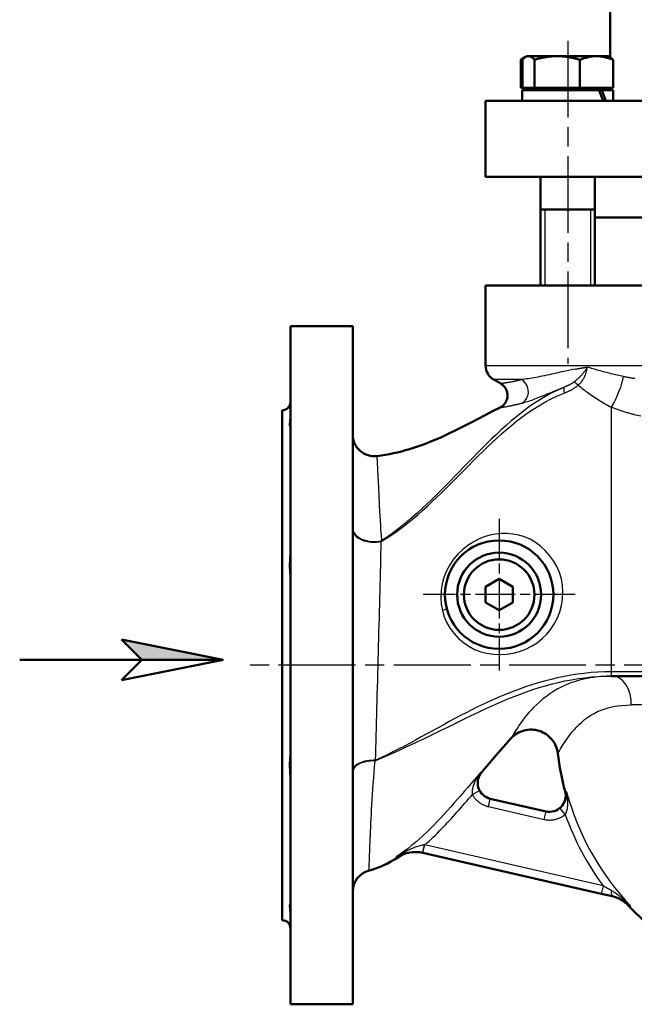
# Model space of a CAD drawing. Header units: millimetres. Extents: x 75 to 968, y 224 to 1260.
# Tile 2 of 5: x 75 to 302, y 615 to 978. Entities that reach past the tile are written whole.
import ezdxf

# ---------------------------------------------------------------- set-up
doc = ezdxf.new("R2010")
doc.units = ezdxf.units.MM
doc.header["$LTSCALE"] = 5
doc.linetypes.add('CHAIN', pattern=[0.3543, 0.2362, -0.0295, 0.0591, -0.0295])
for name, color, linetype, lineweight in [('Gewinde(DIN)', 3, 'Continuous', 25), ('Mittellinie(DIN)', 4, 'CHAIN', 25), ('Mittelpunktmarkierung(DIN)', 4, 'CHAIN', 25), ('Sichtbare Kanten(DIN)', 7, 'Continuous', 50), ('Sichtbare tangentiale Kanten(DIN)', 3, 'Continuous', 25)]:
    doc.layers.add(name, color=color, linetype=linetype, lineweight=lineweight)

# ---------------------------------------------------------------- blocks, each defined once
blk = doc.blocks.new('Richtungspfeil')
at = {"layer": 'Sichtbare Kanten(DIN)'}
blk.add_hatch(color=256, dxfattribs=at).paths.add_polyline_path([(10, 0), (0, 2), (2, 0)])
for p, q in [((10, 0), (0, 2)), ((0, 2), (2, 0)), ((10, 0), (0, 2)), ((0, 2), (2, 0)), ((-10, 0), (10, 0)), ((2, 0), (0, -2)), ((0, -2), (10, 0)), ((2, 0), (10, 0))]:
    blk.add_line(p, q, dxfattribs=at)

msp = doc.modelspace()

# ---------------------------------------------------------------- linework, layer by layer
at = {"layer": 'Gewinde(DIN)'}
for p, q in [((268.94, 908.29), (268.94, 880.29)), ((285.94, 880.29), (285.94, 908.29))]:
    msp.add_line(p, q, dxfattribs=at)
at = {"layer": 'Mittellinie(DIN)', "linetype": 'CHAIN', "ltscale": 23.990969}
for p, q in [((277.44, 970.46), (277.44, 851.32)), ((581.64, 740.29), (160.25, 740.29))]:
    msp.add_line(p, q, dxfattribs=at)
at = {"layer": 'Mittelpunktmarkierung(DIN)', "linetype": 'CHAIN', "ltscale": 12.445423}
for p, q in [((252.14, 794.29), (252.14, 738.29)), ((280.14, 766.29), (224.14, 766.29))]:
    msp.add_line(p, q, dxfattribs=at)
at = {"layer": 'Sichtbare Kanten(DIN)'}
for p, q in [((293.14, 996.29), (293.14, 964.38)), ((261.91, 964.48), (260.12, 963.45)), ((260.12, 953.09), (260.12, 963.45)), ((260.71, 953.09), (260.71, 963.45)), ((262.44, 964.79), (261.91, 964.48)), ((262.95, 964.79), (262.44, 964.79)), ((273.56, 964.79), (262.95, 964.79)), ((265.19, 953.09), (265.19, 963.45)), ((288.05, 964.79), (273.56, 964.79)), ((281.92, 953.09), (281.92, 963.45)), ((292.44, 964.79), (288.05, 964.79)), ((292.44, 964.79), (292.97, 964.48)), ((292.97, 964.48), (293.14, 964.39)), ((294.17, 953.09), (294.17, 963.45)), ((260.71, 953.09), (260.12, 953.09)), ((260.64, 952.29), (288.94, 952.29)), ((260.64, 948.29), (260.64, 952.29)), ((265.19, 953.09), (260.71, 953.09)), ((263.35, 953.09), (263.35, 952.29)), ((281.92, 953.09), (265.19, 953.09)), ((294.17, 953.09), (281.92, 953.09)), ((288.94, 952.29), (290.06, 952.29)), ((290.06, 952.29), (294.24, 952.29)), ((291.54, 953.09), (291.54, 952.29)), ((293.14, 953.09), (293.14, 952.29)), ((294.24, 948.29), (294.24, 952.29)), ((247.14, 948.29), (497.14, 948.29)), ((247.14, 920.29), (247.14, 948.29)), ((247.14, 920.29), (497.14, 920.29)), ((267.44, 920.29), (267.44, 880.29)), ((287.44, 920.29), (287.44, 880.29)), ((267.44, 908.29), (287.44, 908.29)), ((287.44, 905.29), (322.91, 905.29)), ((287.44, 905.29), (322.91, 905.29)), ((247.14, 880.29), (497.14, 880.29)), ((247.14, 880.29), (247.14, 850.75)), ((175.14, 865.29), (175.14, 615.29)), ((198.14, 865.29), (175.14, 865.29)), ((198.14, 865.29), (198.14, 615.29)), ((252.73, 844.06), (250.14, 845.56)), ((172.14, 834.29), (172.14, 646.29)), ((247.14, 769.17), (252.14, 772.06)), ((252.14, 772.06), (257.14, 769.17)), ((247.14, 763.4), (247.14, 769.17)), ((257.14, 769.17), (257.14, 763.4)), ((252.14, 760.51), (247.14, 763.4)), ((257.14, 763.4), (252.14, 760.51)), ((293.64, 736.29), (312.8, 736.29)), ((269.43, 686.36), (248.83, 691.07)), ((223.88, 671.14), (224.04, 671.1)), ((224.04, 671.1), (289.83, 656.04)), ((289.83, 656.04), (293.95, 655.09)), ((198.14, 615.29), (175.14, 615.29))]:
    msp.add_line(p, q, dxfattribs=at)
at = {"layer": 'Sichtbare Kanten(DIN)', "flags": 128}
for points in [[(261.34, 964.07), (261.29, 964.05), (261.25, 964.03), (261.2, 964.01), (261.15, 963.99), (261.1, 963.96), (261.05, 963.94), (261, 963.91), (260.95, 963.89), (260.9, 963.87), (260.85, 963.84), (260.79, 963.81), (260.74, 963.79), (260.69, 963.76), (260.64, 963.74), (260.59, 963.71), (260.54, 963.68), (260.49, 963.65), (260.44, 963.63), (260.38, 963.6), (260.33, 963.57), (260.28, 963.54), (260.23, 963.51), (260.17, 963.48), (260.12, 963.45)], [(262.95, 964.79), (262.86, 964.79), (262.77, 964.78), (262.68, 964.77), (262.59, 964.75), (262.5, 964.73), (262.41, 964.71), (262.32, 964.68), (262.24, 964.64), (262.14, 964.6), (262.05, 964.56), (261.96, 964.51), (261.87, 964.46), (261.78, 964.4), (261.69, 964.34), (261.59, 964.27), (261.5, 964.2), (261.41, 964.13), (261.31, 964.05), (261.21, 963.96), (261.11, 963.87), (261.02, 963.77), (260.92, 963.67), (260.81, 963.56), (260.71, 963.45)], [(265.19, 963.45), (265.09, 963.56), (264.99, 963.67), (264.89, 963.77), (264.79, 963.87), (264.69, 963.96), (264.59, 964.05), (264.5, 964.13), (264.4, 964.2), (264.31, 964.27), (264.22, 964.34), (264.12, 964.4), (264.03, 964.46), (263.94, 964.51), (263.85, 964.56), (263.76, 964.6), (263.67, 964.64), (263.58, 964.68), (263.49, 964.71), (263.4, 964.73), (263.31, 964.75), (263.22, 964.77), (263.13, 964.78), (263.04, 964.79), (262.95, 964.79)], [(273.56, 964.79), (273.22, 964.79), (272.89, 964.78), (272.55, 964.77), (272.22, 964.75), (271.89, 964.73), (271.55, 964.71), (271.22, 964.68), (270.88, 964.64), (270.55, 964.6), (270.21, 964.56), (269.87, 964.51), (269.53, 964.46), (269.19, 964.4), (268.84, 964.34), (268.49, 964.27), (268.14, 964.2), (267.79, 964.13), (267.43, 964.05), (267.07, 963.96), (266.7, 963.87), (266.33, 963.77), (265.96, 963.67), (265.58, 963.56), (265.19, 963.45)], [(281.92, 963.45), (281.54, 963.56), (281.16, 963.67), (280.78, 963.77), (280.41, 963.87), (280.05, 963.96), (279.69, 964.05), (279.33, 964.13), (278.98, 964.2), (278.62, 964.27), (278.28, 964.34), (277.93, 964.4), (277.59, 964.46), (277.25, 964.51), (276.91, 964.56), (276.57, 964.6), (276.23, 964.64), (275.9, 964.68), (275.56, 964.71), (275.23, 964.73), (274.9, 964.75), (274.56, 964.77), (274.23, 964.78), (273.89, 964.79), (273.56, 964.79)], [(288.05, 964.79), (287.8, 964.79), (287.56, 964.78), (287.31, 964.77), (287.07, 964.75), (286.82, 964.73), (286.58, 964.71), (286.33, 964.68), (286.09, 964.64), (285.84, 964.6), (285.6, 964.56), (285.35, 964.51), (285.1, 964.46), (284.85, 964.4), (284.59, 964.34), (284.34, 964.27), (284.08, 964.2), (283.82, 964.13), (283.56, 964.05), (283.3, 963.96), (283.03, 963.87), (282.76, 963.77), (282.48, 963.67), (282.21, 963.56), (281.92, 963.45)], [(294.17, 963.45), (293.89, 963.56), (293.61, 963.67), (293.34, 963.77), (293.07, 963.87), (292.8, 963.96), (292.53, 964.05), (292.27, 964.13), (292.01, 964.2), (291.76, 964.27), (291.5, 964.34), (291.25, 964.4), (291, 964.46), (290.75, 964.51), (290.5, 964.56), (290.25, 964.6), (290.01, 964.64), (289.76, 964.68), (289.52, 964.71), (289.27, 964.73), (289.03, 964.75), (288.78, 964.77), (288.54, 964.78), (288.29, 964.79), (288.05, 964.79)], [(292.97, 964.48), (293.02, 964.45), (293.06, 964.43), (293.11, 964.4), (293.16, 964.36), (293.21, 964.33), (293.26, 964.3), (293.31, 964.26), (293.35, 964.22), (293.4, 964.19), (293.45, 964.15), (293.5, 964.11), (293.55, 964.06), (293.6, 964.02), (293.65, 963.97), (293.7, 963.93), (293.75, 963.88), (293.8, 963.83), (293.86, 963.78), (293.91, 963.73), (293.96, 963.68), (294.01, 963.62), (294.06, 963.57), (294.12, 963.51), (294.17, 963.45)], [(252.47, 835.25), (252.76, 835.41), (253.05, 835.6), (253.32, 835.79), (253.58, 836.01), (253.82, 836.24), (254.05, 836.49), (254.25, 836.76), (254.45, 837.04), (254.62, 837.32), (254.77, 837.62), (254.9, 837.93), (255.01, 838.25), (255.1, 838.58), (255.17, 838.91), (255.21, 839.24), (255.23, 839.58), (255.23, 839.91), (255.21, 840.25), (255.16, 840.58), (255.09, 840.91), (255, 841.24), (254.89, 841.56), (254.75, 841.86), (254.6, 842.16), (254.43, 842.45), (254.23, 842.73), (254.02, 842.99), (253.79, 843.24), (253.55, 843.47), (253.29, 843.68), (253.02, 843.88), (252.73, 844.06)], [(207.14, 817.35), (208.66, 817.56), (210.17, 817.81), (211.68, 818.09), (213.18, 818.4), (214.68, 818.74), (216.16, 819.11), (217.65, 819.51), (219.12, 819.94), (220.59, 820.4), (222.05, 820.88), (223.5, 821.39), (224.94, 821.92), (226.37, 822.48), (227.79, 823.05), (229.2, 823.65), (230.6, 824.26), (233.38, 825.54), (236.14, 826.87), (238.87, 828.24), (241.59, 829.64), (247.02, 832.47), (249.74, 833.87), (252.47, 835.25)], [(175.14, 828.31), (175.13, 828.3), (175.12, 828.3), (175.11, 828.3), (175.09, 828.33), (175.07, 828.36), (175.05, 828.41), (175.03, 828.47), (175.01, 828.54), (174.99, 828.63), (174.98, 828.73), (174.97, 828.84), (174.97, 828.97), (174.97, 829.1), (174.98, 829.26), (174.99, 829.42), (175, 829.59), (175.02, 829.78), (175.04, 829.98), (175.07, 830.18), (175.09, 830.4), (175.11, 830.63), (175.12, 830.86), (175.13, 831.1), (175.14, 831.35)], [(175.14, 773.72), (175.13, 773.93), (175.12, 774.16), (175.11, 774.4), (175.09, 774.65), (175.07, 774.91), (175.05, 775.18), (175.03, 775.46), (175.01, 775.75), (174.99, 776.05), (174.98, 776.36), (174.97, 776.67), (174.97, 776.99), (174.97, 777.32), (174.98, 777.64), (174.99, 777.98), (175, 778.32), (175.02, 778.66), (175.04, 779), (175.07, 779.34), (175.09, 779.69), (175.11, 780.03), (175.12, 780.37), (175.13, 780.71), (175.14, 781.04)], [(273.82, 707.72), (273.71, 708.42), (273.55, 709.12), (273.34, 709.8), (273.08, 710.47), (272.78, 711.11), (272.43, 711.74), (272.04, 712.33), (271.61, 712.9), (271.14, 713.44), (270.63, 713.93), (270.08, 714.4), (269.51, 714.82), (268.9, 715.2), (268.28, 715.53), (267.62, 715.82), (266.95, 716.07), (266.26, 716.26), (265.57, 716.41), (264.86, 716.5), (264.15, 716.55), (263.43, 716.54), (262.72, 716.48), (262.02, 716.37), (261.32, 716.22), (260.64, 716.01), (259.97, 715.75), (259.33, 715.45), (258.71, 715.1), (258.11, 714.71), (257.54, 714.28), (257, 713.81), (256.51, 713.3)], [(256.51, 713.3), (253.73, 710.22), (251.01, 707.1), (248.31, 703.95), (245.63, 700.78)], [(175.14, 699.54), (175.13, 699.86), (175.12, 700.18), (175.11, 700.51), (175.09, 700.84), (175.07, 701.17), (175.05, 701.51), (175.03, 701.85), (175.01, 702.19), (174.99, 702.53), (174.98, 702.86), (174.97, 703.19), (174.97, 703.52), (174.97, 703.84), (174.98, 704.15), (174.99, 704.46), (175, 704.76), (175.02, 705.06), (175.04, 705.34), (175.07, 705.62), (175.09, 705.89), (175.11, 706.15), (175.12, 706.4), (175.13, 706.64), (175.14, 706.86)], [(214.72, 669.46), (213.49, 668.67), (212.23, 667.93), (210.94, 667.23), (209.63, 666.57), (208.29, 665.98), (206.93, 665.44), (205.55, 664.97), (204.15, 664.57)], [(175.14, 649.23), (175.13, 649.47), (175.12, 649.7), (175.11, 649.92), (175.09, 650.14), (175.07, 650.36), (175.05, 650.56), (175.03, 650.76), (175.01, 650.95), (174.99, 651.12), (174.98, 651.29), (174.97, 651.44), (174.97, 651.58), (174.97, 651.71), (174.98, 651.83), (174.99, 651.93), (175, 652.02), (175.02, 652.1), (175.04, 652.16), (175.07, 652.21), (175.09, 652.25), (175.11, 652.27), (175.12, 652.28), (175.13, 652.28), (175.14, 652.26)]]:
    msp.add_lwpolyline(points, dxfattribs=at)
at = {"layer": 'Sichtbare Kanten(DIN)'}
for radius in [20, 15.5, 13]:
    msp.add_circle((252.14, 766.29), radius, dxfattribs=at)
for centre, radius, start, end in [((253.14, 850.75), 6, 180, 240), ((172.14, 837.29), 3, 270, 0), ((206.14, 825.29), 8, 180, 277.2281), ((372.14, 719.29), 99, 186.7109, 194.9369), ((250.22, 696.91), 6, 139.8389, 257.1004), ((270.69, 692.22), 6, 257.1004, 14.9369), ((221.3, 659.42), 12, 77.1004, 123.2488), ((206.14, 656.82), 8, 104.375, 180), ((291.1, 643.44), 12, 43.1065, 77.1004), ((372.14, 719.29), 99, 223.1065, 241.2067), ((172.14, 643.29), 3, 0, 90)]:
    msp.add_arc(centre, radius, start, end, dxfattribs=at)
for centre, start_param, end_param in [((277.44, 946.9), 1.4486, 1.587119), ((277.44, 949.67), 1.353326, 1.490929)]:
    msp.add_ellipse(centre, major_axis=(12.06, -28.68), ratio=0.407745, start_param=start_param, end_param=end_param, dxfattribs=at)
at = {"layer": 'Sichtbare tangentiale Kanten(DIN)'}
for p, q in [((247.14, 850.75), (497.14, 850.75)), ((260.42, 845.56), (250.14, 845.56)), ((260.51, 836.88), (260.64, 836.92)), ((293.64, 737.87), (293.64, 835.4)), ((338.09, 737.87), (293.64, 737.87)), ((293.64, 736.29), (293.64, 737.87)), ((318.25, 725.65), (300.84, 725.65)), ((245.36, 700.86), (245.5, 700.82)), ((245.63, 700.78), (245.5, 700.82)), ((242.27, 692.61), (244.9, 694.05)), ((277.01, 693.65), (276.48, 693.77)), ((248.16, 688.15), (248.83, 691.07)), ((248.16, 688.15), (268.76, 683.43)), ((268.76, 683.43), (269.43, 686.36)), ((276.5, 685.26), (274.6, 687.57)), ((224.04, 671.1), (224.71, 674.03)), ((224.71, 674.03), (224.6, 674.02)), ((290.5, 658.96), (224.71, 674.03)), ((214.43, 669.57), (214.72, 669.46)), ((290.5, 658.96), (289.83, 656.04)), ((299.86, 651.64), (300.7, 651.44))]:
    msp.add_line(p, q, dxfattribs=at)
at = {"layer": 'Sichtbare tangentiale Kanten(DIN)', "flags": 128}
for points in [[(280.41, 849.43), (279.31, 849.22), (278.24, 849.01), (277.2, 848.79), (276.18, 848.58), (275.19, 848.36), (274.21, 848.15), (273.27, 847.94), (272.34, 847.73), (271.44, 847.54), (270.56, 847.35), (269.7, 847.16), (268.87, 846.99), (268.05, 846.82), (267.26, 846.66), (266.48, 846.51), (265.73, 846.37), (265, 846.24), (264.28, 846.12), (263.59, 846.01), (262.92, 845.9), (262.26, 845.8), (261.63, 845.71), (261.02, 845.63), (260.42, 845.56)], [(284.7, 850.15), (284.54, 849.91), (284.38, 849.66), (284.21, 849.42), (284.04, 849.17), (283.87, 848.92), (283.69, 848.68), (283.5, 848.43), (283.31, 848.18), (283.12, 847.94), (282.92, 847.7), (282.72, 847.45), (282.51, 847.21), (282.3, 846.98), (282.08, 846.74), (281.87, 846.51), (281.64, 846.28), (281.42, 846.06), (281.19, 845.84), (280.96, 845.62), (280.72, 845.41), (280.48, 845.2), (280.23, 845), (279.99, 844.8), (279.74, 844.61)], [(280.41, 849.43), (280.58, 849.46), (280.75, 849.5), (280.92, 849.53), (281.1, 849.56), (281.27, 849.59), (281.45, 849.62), (281.62, 849.65), (281.8, 849.68), (281.98, 849.72), (282.15, 849.75), (282.33, 849.78), (282.51, 849.81), (282.69, 849.84), (282.87, 849.87), (283.05, 849.9), (283.23, 849.93), (283.41, 849.96), (283.6, 849.98), (283.78, 850.01), (283.96, 850.04), (284.15, 850.07), (284.33, 850.1), (284.52, 850.12), (284.7, 850.15)], [(281.33, 843.51), (281.57, 843.72), (281.79, 843.94), (282.01, 844.16), (282.22, 844.4), (282.42, 844.65), (282.61, 844.9), (282.8, 845.16), (282.97, 845.43), (283.13, 845.7), (283.29, 845.97), (283.44, 846.26), (283.58, 846.54), (283.72, 846.83), (283.84, 847.13), (283.96, 847.42), (284.07, 847.72), (284.17, 848.02), (284.27, 848.33), (284.36, 848.63), (284.44, 848.93), (284.51, 849.24), (284.58, 849.55), (284.64, 849.85), (284.7, 850.15)], [(298.03, 846.65), (297.43, 846.78), (296.83, 846.91), (296.24, 847.05), (295.65, 847.18), (295.06, 847.32), (294.47, 847.46), (293.89, 847.6), (293.32, 847.74), (292.74, 847.88), (292.17, 848.03), (291.6, 848.17), (291.04, 848.32), (290.49, 848.47), (289.93, 848.62), (289.38, 848.77), (288.84, 848.92), (288.3, 849.07), (287.77, 849.22), (287.24, 849.38), (286.72, 849.53), (286.21, 849.68), (285.7, 849.84), (285.19, 849.99), (284.7, 850.15)], [(302.17, 845.91), (301.89, 845.95), (301.61, 845.99), (301.32, 846.04), (301.04, 846.09), (300.76, 846.13), (300.48, 846.18), (300.21, 846.23), (299.93, 846.28), (299.65, 846.33), (299.38, 846.38), (299.11, 846.43), (298.83, 846.49), (298.56, 846.54), (298.29, 846.6), (298.03, 846.65)], [(276.2, 842.8), (273.73, 841.72), (271.34, 840.53), (269.02, 839.25), (266.78, 837.89), (264.62, 836.46), (262.53, 834.98), (260.5, 833.45), (258.54, 831.89), (256.62, 830.3), (254.75, 828.68), (252.92, 827.03), (251.13, 825.37), (249.36, 823.69), (247.62, 821.99), (245.9, 820.28), (244.2, 818.56), (242.51, 816.84), (240.83, 815.11), (239.15, 813.39), (237.48, 811.66), (235.81, 809.94), (234.14, 808.22), (232.47, 806.52), (230.79, 804.82), (229.09, 803.13), (227.38, 801.45), (225.63, 799.78), (223.86, 798.12), (222.06, 796.47), (220.24, 794.86), (218.39, 793.28), (216.52, 791.75), (214.63, 790.27), (212.73, 788.84), (210.81, 787.49), (208.87, 786.2)], [(256.82, 844.71), (256.5, 844.65), (256.19, 844.6), (255.9, 844.54), (255.61, 844.49), (255.34, 844.44), (255.08, 844.4), (254.83, 844.36), (254.6, 844.32), (254.38, 844.29), (254.17, 844.26), (253.97, 844.23), (253.79, 844.2), (253.62, 844.18), (253.47, 844.16), (253.33, 844.14), (253.21, 844.12), (253.1, 844.11), (253, 844.09), (252.92, 844.08), (252.85, 844.07), (252.8, 844.07), (252.76, 844.06), (252.74, 844.06), (252.73, 844.06)], [(259.14, 845.23), (259.03, 845.2), (258.93, 845.17), (258.82, 845.15), (258.72, 845.13), (258.62, 845.1), (258.52, 845.08), (258.42, 845.06), (258.32, 845.03), (258.22, 845.01), (258.12, 844.99), (258.02, 844.97), (257.93, 844.95), (257.83, 844.92), (257.73, 844.9), (257.64, 844.88), (257.54, 844.86), (257.45, 844.84), (257.36, 844.82), (257.26, 844.8), (257.17, 844.79), (257.08, 844.77), (256.99, 844.75), (256.9, 844.73), (256.82, 844.71)], [(260.42, 845.56), (260.37, 845.54), (260.31, 845.53), (260.26, 845.51), (260.2, 845.5), (260.15, 845.48), (260.09, 845.47), (260.04, 845.45), (259.99, 845.44), (259.93, 845.43), (259.88, 845.41), (259.82, 845.4), (259.77, 845.38), (259.72, 845.37), (259.66, 845.36), (259.61, 845.34), (259.56, 845.33), (259.5, 845.32), (259.45, 845.3), (259.4, 845.29), (259.34, 845.28), (259.29, 845.26), (259.24, 845.25), (259.19, 845.24), (259.14, 845.23)], [(260.64, 836.92), (261.11, 837.05), (261.59, 837.18), (262.09, 837.33), (262.59, 837.49), (263.12, 837.66), (263.66, 837.83), (264.21, 838.02), (264.77, 838.22), (265.36, 838.44), (265.95, 838.66), (266.57, 838.9), (267.2, 839.15), (267.85, 839.41), (268.51, 839.68), (269.19, 839.96), (269.89, 840.25), (270.61, 840.55), (271.35, 840.86), (272.11, 841.17), (272.89, 841.5), (273.68, 841.82), (274.5, 842.15), (275.34, 842.48), (276.2, 842.8)], [(276.13, 840.61), (276.36, 840.69), (276.59, 840.79), (276.82, 840.88), (277.04, 840.98), (277.27, 841.07), (277.5, 841.18), (277.73, 841.28), (277.95, 841.38), (278.18, 841.49), (278.4, 841.6), (278.62, 841.72), (278.85, 841.84), (279.07, 841.96), (279.28, 842.08), (279.5, 842.21), (279.72, 842.34), (279.93, 842.47), (280.14, 842.61), (280.35, 842.75), (280.55, 842.89), (280.76, 843.04), (280.95, 843.19), (281.14, 843.35), (281.33, 843.51)], [(279.74, 844.61), (279.61, 844.52), (279.49, 844.44), (279.36, 844.35), (279.22, 844.27), (279.09, 844.18), (278.95, 844.1), (278.81, 844.02), (278.66, 843.94), (278.52, 843.86), (278.37, 843.78), (278.22, 843.7), (278.07, 843.63), (277.92, 843.55), (277.77, 843.48), (277.62, 843.41), (277.46, 843.34), (277.31, 843.27), (277.15, 843.2), (276.99, 843.13), (276.84, 843.06), (276.68, 842.99), (276.52, 842.93), (276.36, 842.87), (276.2, 842.8)], [(281.33, 843.51), (281.77, 843.14), (282.21, 842.78), (282.66, 842.42), (283.12, 842.06), (283.58, 841.7), (284.05, 841.34), (284.53, 840.99), (285.02, 840.63), (285.51, 840.28), (286.01, 839.93), (286.52, 839.59), (287.03, 839.25), (287.55, 838.9), (288.08, 838.57), (288.61, 838.23), (289.15, 837.9), (289.69, 837.57), (290.24, 837.25), (290.77, 836.93), (291.3, 836.62), (291.82, 836.3), (292.38, 836), (292.98, 835.7), (293.64, 835.4)], [(208.68, 785.86), (210.65, 787.08), (212.61, 788.38), (214.55, 789.74), (216.47, 791.17), (218.37, 792.65), (220.24, 794.17), (222.09, 795.74), (223.91, 797.33), (225.7, 798.95), (227.45, 800.58), (229.18, 802.22), (230.88, 803.87), (232.56, 805.53), (234.24, 807.19), (235.91, 808.87), (237.58, 810.55), (239.24, 812.23), (240.91, 813.92), (242.59, 815.6), (244.28, 817.28), (245.98, 818.95), (247.69, 820.61), (249.42, 822.26), (251.18, 823.89), (252.96, 825.51), (254.78, 827.09), (256.64, 828.66), (258.54, 830.19), (260.5, 831.69), (262.51, 833.15), (264.59, 834.57), (266.74, 835.94), (268.97, 837.23), (271.27, 838.45), (273.66, 839.58), (276.13, 840.61)], [(252.47, 835.25), (252.47, 835.26), (252.49, 835.26), (252.52, 835.26), (252.57, 835.27), (252.62, 835.28), (252.69, 835.29), (252.77, 835.3), (252.87, 835.32), (252.97, 835.33), (253.09, 835.35), (253.22, 835.37), (253.36, 835.39), (253.51, 835.42), (253.68, 835.44), (253.85, 835.47), (254.04, 835.5), (254.24, 835.54), (254.45, 835.57), (254.67, 835.61), (254.9, 835.65), (255.14, 835.69), (255.39, 835.74), (255.65, 835.79), (255.92, 835.84)], [(255.92, 835.84), (256.08, 835.87), (256.24, 835.9), (256.41, 835.94), (256.58, 835.97), (256.75, 836.01), (256.93, 836.04), (257.1, 836.08), (257.28, 836.12), (257.47, 836.16), (257.65, 836.2), (257.84, 836.24), (258.04, 836.28), (258.23, 836.32), (258.43, 836.37), (258.62, 836.41), (258.82, 836.46), (259.03, 836.51), (259.23, 836.56), (259.44, 836.61), (259.65, 836.66), (259.86, 836.72), (260.07, 836.77), (260.29, 836.83), (260.51, 836.88)], [(293.64, 835.4), (293.97, 835.26), (294.31, 835.13), (294.65, 835), (294.99, 834.86), (295.33, 834.74), (295.67, 834.61), (296.02, 834.49), (296.36, 834.37), (296.71, 834.25), (297.05, 834.13), (297.4, 834.02), (297.75, 833.9), (298.1, 833.79), (298.45, 833.68), (298.81, 833.58), (299.16, 833.47), (299.51, 833.37), (299.86, 833.27), (300.22, 833.18), (300.57, 833.08), (300.93, 832.99), (301.29, 832.9), (301.64, 832.81), (302, 832.72)], [(302, 832.72), (304.45, 832.15)], [(208.87, 786.2), (208.71, 788.16), (208.56, 790.08), (208.44, 791.94), (208.33, 793.76), (208.23, 795.52), (208.15, 797.23), (208.07, 798.87), (208, 800.46), (207.93, 801.98), (207.87, 803.43), (207.8, 804.81), (207.73, 806.13), (207.67, 807.38), (207.61, 808.57), (207.55, 809.68), (207.5, 810.72), (207.45, 811.69), (207.4, 812.59), (207.36, 813.41), (207.32, 814.16), (207.28, 814.82), (207.25, 815.42), (207.22, 815.93), (207.2, 816.36), (207.18, 816.72), (207.16, 817), (207.15, 817.19), (207.15, 817.31), (207.14, 817.35)], [(231.21, 760.44), (231.92, 758.14), (232.88, 755.94), (234.09, 753.87), (235.51, 751.94), (237.14, 750.17), (238.96, 748.6), (240.95, 747.24), (243.08, 746.12), (245.33, 745.26), (247.66, 744.66), (250.05, 744.31), (252.47, 744.21), (254.9, 744.36), (257.3, 744.75), (259.66, 745.37), (261.93, 746.21), (264.1, 747.28), (266.14, 748.57), (268.02, 750.07), (269.72, 751.76), (271.23, 753.62), (272.55, 755.63), (273.65, 757.77), (274.53, 760.01), (275.16, 762.35), (275.55, 764.75), (275.68, 767.19), (275.52, 769.66), (275.08, 772.09), (274.35, 774.44), (273.37, 776.68), (272.16, 778.8), (270.74, 780.77), (269.14, 782.57), (267.39, 784.16), (265.51, 785.54), (263.53, 786.68), (261.46, 787.56), (259.36, 788.21), (257.24, 788.63), (255.11, 788.84), (252.97, 788.83), (250.84, 788.61), (248.72, 788.18), (246.63, 787.56), (244.57, 786.72), (242.54, 785.67), (240.58, 784.4), (238.7, 782.91), (236.95, 781.22), (235.36, 779.33), (233.94, 777.25), (232.74, 775.01), (231.8, 772.65), (231.12, 770.22), (230.72, 767.76), (230.61, 765.28), (230.77, 762.83), (231.21, 760.44)], [(206.56, 705.22), (206.62, 707.5), (206.68, 709.82), (206.74, 712.18), (206.8, 714.58), (206.87, 717.01), (206.93, 719.47), (207, 721.95), (207.07, 724.45), (207.14, 726.97), (207.2, 729.5), (207.27, 732.04), (207.34, 734.59), (207.41, 737.14), (207.48, 739.7), (207.54, 742.28), (207.61, 744.85), (207.68, 747.42), (207.75, 749.99), (207.82, 752.55), (207.88, 755.09), (207.95, 757.61), (208.01, 760.12), (208.08, 762.6), (208.14, 765.06), (208.2, 767.5), (208.26, 769.92), (208.32, 772.31), (208.38, 774.67), (208.44, 776.99), (208.5, 779.27), (208.56, 781.51), (208.62, 783.71), (208.67, 785.85)], [(208.67, 785.85), (208.68, 785.87), (208.69, 785.88), (208.7, 785.9), (208.71, 785.91), (208.71, 785.92), (208.72, 785.94), (208.73, 785.95), (208.74, 785.97), (208.75, 785.98), (208.76, 786), (208.76, 786.01), (208.77, 786.03), (208.78, 786.04), (208.79, 786.05), (208.8, 786.07), (208.81, 786.08), (208.81, 786.1), (208.82, 786.11), (208.83, 786.13), (208.84, 786.14), (208.85, 786.15), (208.86, 786.17), (208.86, 786.18), (208.87, 786.2)], [(293.64, 737.87), (291.11, 737.83), (288.59, 737.72), (286.07, 737.54), (283.56, 737.28), (281.07, 736.96), (278.59, 736.58), (276.14, 736.13), (273.71, 735.63), (271.31, 735.06), (268.92, 734.44), (266.56, 733.77), (264.23, 733.06), (261.91, 732.29), (259.62, 731.48), (257.35, 730.64), (255.1, 729.75), (252.87, 728.83), (250.67, 727.88), (248.49, 726.91), (246.34, 725.9), (244.2, 724.88), (242.09, 723.83), (239.99, 722.77), (237.9, 721.69), (235.82, 720.59), (233.75, 719.48), (231.68, 718.36), (229.61, 717.23), (227.55, 716.1), (225.48, 714.97), (223.41, 713.84), (221.34, 712.71), (219.26, 711.6), (217.18, 710.49), (215.08, 709.4), (212.97, 708.32), (210.85, 707.27), (208.71, 706.23), (206.56, 705.22)], [(206.39, 705.02), (208.65, 706), (210.9, 706.99), (213.14, 708), (215.38, 709.02), (217.62, 710.05), (219.86, 711.08), (222.09, 712.13), (224.32, 713.19), (226.54, 714.25), (228.77, 715.33), (230.99, 716.41), (233.2, 717.49), (235.41, 718.58), (237.62, 719.66), (239.82, 720.74), (242.03, 721.81), (244.23, 722.86), (246.44, 723.9), (248.66, 724.93), (250.89, 725.93), (253.14, 726.91), (255.4, 727.86), (257.67, 728.77), (259.96, 729.65), (262.26, 730.49), (264.58, 731.28), (266.92, 732.03), (269.27, 732.73), (271.64, 733.37), (274.02, 733.96), (276.42, 734.49), (278.84, 734.95), (281.28, 735.35), (283.74, 735.68), (286.21, 735.94), (288.68, 736.13), (291.16, 736.25), (293.64, 736.29)], [(293.64, 736.29), (291.66, 736.25), (289.69, 736.13), (287.75, 735.92), (285.84, 735.64), (283.96, 735.28), (282.13, 734.85), (280.33, 734.33), (278.59, 733.75), (276.91, 733.09), (275.29, 732.35), (273.74, 731.55), (272.27, 730.67), (270.87, 729.76), (269.55, 728.8), (268.3, 727.83), (267.13, 726.83), (266.03, 725.83), (264.99, 724.82), (264.02, 723.81), (263.12, 722.8), (262.29, 721.82), (261.52, 720.86), (260.8, 719.93), (260.15, 719.03), (259.56, 718.18), (259.02, 717.37), (258.54, 716.63), (258.11, 715.95), (257.74, 715.34), (257.41, 714.81), (257.13, 714.36), (256.9, 714.01), (256.72, 713.74), (256.59, 713.56), (256.51, 713.47), (256.48, 713.46)], [(273.81, 707.88), (273.84, 707.89), (273.92, 707.99), (274.06, 708.2), (274.24, 708.5), (274.48, 708.91), (274.78, 709.42), (275.12, 710.01), (275.52, 710.67), (275.97, 711.4), (276.48, 712.18), (277.05, 713.01), (277.67, 713.88), (278.35, 714.78), (279.09, 715.69), (279.88, 716.61), (280.74, 717.53), (281.66, 718.45), (282.63, 719.34), (283.67, 720.21), (284.78, 721.03), (285.94, 721.81), (287.17, 722.53), (288.47, 723.18), (289.83, 723.75), (291.24, 724.25), (292.72, 724.67), (294.24, 725.02), (295.82, 725.29), (297.45, 725.49), (299.12, 725.61), (300.84, 725.65)], [(204.15, 664.57), (204.15, 664.61), (204.16, 664.73), (204.16, 664.94), (204.17, 665.23), (204.18, 665.6), (204.2, 666.05), (204.22, 666.58), (204.24, 667.2), (204.26, 667.89), (204.29, 668.67), (204.32, 669.52), (204.35, 670.45), (204.39, 671.45), (204.43, 672.53), (204.48, 673.68), (204.53, 674.9), (204.58, 676.2), (204.65, 677.56), (204.71, 678.99), (204.78, 680.48), (204.86, 682.05), (204.94, 683.67), (205.03, 685.35), (205.12, 687.09), (205.23, 688.88), (205.33, 690.73), (205.45, 692.63), (205.58, 694.58), (205.72, 696.57), (205.87, 698.62), (206.03, 700.71), (206.2, 702.84), (206.39, 705.02)], [(206.39, 705.02), (206.4, 705.03), (206.41, 705.04), (206.41, 705.05), (206.42, 705.05), (206.43, 705.06), (206.43, 705.07), (206.44, 705.08), (206.45, 705.09), (206.45, 705.1), (206.46, 705.1), (206.47, 705.11), (206.47, 705.12), (206.48, 705.13), (206.49, 705.14), (206.5, 705.15), (206.5, 705.15), (206.51, 705.16), (206.52, 705.17), (206.52, 705.18), (206.53, 705.19), (206.54, 705.2), (206.54, 705.2), (206.55, 705.21), (206.56, 705.22)], [(245.36, 700.86), (244.14, 699.43), (242.93, 698), (241.71, 696.57), (240.5, 695.14), (239.28, 693.73), (238.06, 692.31), (236.83, 690.9), (235.6, 689.51), (234.37, 688.11), (233.12, 686.73), (231.87, 685.36), (230.6, 684), (229.33, 682.65), (228.04, 681.33), (226.73, 680.02), (225.41, 678.74), (224.08, 677.49), (222.72, 676.26), (221.35, 675.06), (219.95, 673.89), (218.53, 672.76), (217.09, 671.68), (215.62, 670.64), (214.13, 669.66)], [(245.36, 700.86), (245.11, 700.55), (244.87, 700.23), (244.64, 699.9), (244.41, 699.58), (244.19, 699.24), (243.98, 698.9), (243.77, 698.56), (243.58, 698.21), (243.39, 697.86), (243.22, 697.51), (243.06, 697.15), (242.9, 696.79), (242.76, 696.43), (242.63, 696.06), (242.52, 695.7), (242.42, 695.34), (242.33, 694.98), (242.27, 694.62), (242.22, 694.26), (242.19, 693.91), (242.17, 693.57), (242.18, 693.24), (242.22, 692.92), (242.27, 692.61)], [(244.9, 694.05), (244.74, 694.36), (244.61, 694.67), (244.48, 694.99), (244.38, 695.31), (244.3, 695.63), (244.23, 695.95), (244.18, 696.27), (244.15, 696.59), (244.13, 696.9), (244.13, 697.2), (244.14, 697.51), (244.17, 697.8), (244.21, 698.09), (244.26, 698.38), (244.32, 698.66), (244.4, 698.93), (244.48, 699.2), (244.58, 699.45), (244.69, 699.71), (244.8, 699.95), (244.93, 700.19), (245.06, 700.42), (245.21, 700.65), (245.36, 700.86)], [(248.83, 691.07), (248.63, 691.12), (248.42, 691.18), (248.22, 691.25), (248.02, 691.32), (247.82, 691.4), (247.63, 691.49), (247.44, 691.58), (247.25, 691.68), (247.07, 691.79), (246.89, 691.9), (246.71, 692.02), (246.54, 692.14), (246.38, 692.27), (246.22, 692.41), (246.06, 692.55), (245.91, 692.7), (245.76, 692.85), (245.62, 693.01), (245.49, 693.17), (245.36, 693.34), (245.23, 693.51), (245.12, 693.69), (245.01, 693.87), (244.9, 694.05)], [(277.01, 693.65), (277.04, 693.41), (277.05, 693.16), (277.06, 692.91), (277.06, 692.66), (277.05, 692.41), (277.03, 692.15), (277, 691.89), (276.95, 691.63), (276.9, 691.37), (276.84, 691.11), (276.76, 690.84), (276.68, 690.58), (276.58, 690.31), (276.47, 690.05), (276.34, 689.79), (276.21, 689.52), (276.05, 689.26), (275.89, 689), (275.71, 688.75), (275.51, 688.5), (275.31, 688.25), (275.08, 688.02), (274.84, 687.79), (274.6, 687.57)], [(276.5, 685.26), (276.66, 685.51), (276.8, 685.77), (276.93, 686.06), (277.04, 686.36), (277.15, 686.67), (277.23, 687), (277.31, 687.33), (277.37, 687.68), (277.41, 688.03), (277.45, 688.39), (277.48, 688.76), (277.49, 689.12), (277.5, 689.49), (277.49, 689.87), (277.48, 690.25), (277.46, 690.62), (277.43, 691), (277.39, 691.38), (277.35, 691.76), (277.29, 692.14), (277.23, 692.52), (277.17, 692.9), (277.09, 693.28), (277.01, 693.65)], [(224.71, 674.03), (225.5, 674.75), (226.29, 675.47), (227.07, 676.2), (227.84, 676.94), (228.61, 677.68), (229.37, 678.43), (230.12, 679.19), (230.87, 679.95), (231.61, 680.72), (232.35, 681.49), (233.08, 682.27), (233.81, 683.05), (234.53, 683.83), (235.25, 684.62), (235.96, 685.41), (236.67, 686.2), (237.38, 686.99), (238.08, 687.79), (238.79, 688.59), (239.49, 689.39), (240.19, 690.19), (240.88, 691), (241.58, 691.8), (242.27, 692.61)], [(242.27, 692.61), (242.43, 692.34), (242.59, 692.07), (242.77, 691.8), (242.95, 691.55), (243.15, 691.3), (243.35, 691.05), (243.56, 690.82), (243.78, 690.59), (244.01, 690.37), (244.24, 690.15), (244.48, 689.95), (244.73, 689.75), (244.99, 689.57), (245.25, 689.39), (245.52, 689.22), (245.79, 689.06), (246.07, 688.91), (246.36, 688.77), (246.65, 688.64), (246.95, 688.52), (247.25, 688.41), (247.55, 688.31), (247.85, 688.23), (248.16, 688.15)], [(274.6, 687.57), (274.42, 687.43), (274.23, 687.3), (274.04, 687.17), (273.85, 687.05), (273.65, 686.93), (273.44, 686.83), (273.24, 686.73), (273.02, 686.64), (272.81, 686.56), (272.59, 686.48), (272.37, 686.42), (272.15, 686.36), (271.93, 686.32), (271.7, 686.28), (271.48, 686.25), (271.25, 686.22), (271.02, 686.21), (270.79, 686.2), (270.56, 686.21), (270.33, 686.22), (270.11, 686.24), (269.88, 686.27), (269.65, 686.31), (269.43, 686.36)], [(268.76, 683.43), (269.1, 683.36), (269.43, 683.3), (269.77, 683.26), (270.11, 683.23), (270.46, 683.21), (270.8, 683.2), (271.14, 683.21), (271.48, 683.23), (271.83, 683.27), (272.17, 683.31), (272.5, 683.37), (272.84, 683.44), (273.17, 683.53), (273.5, 683.63), (273.82, 683.74), (274.15, 683.86), (274.46, 683.99), (274.77, 684.14), (275.08, 684.3), (275.38, 684.47), (275.67, 684.65), (275.96, 684.84), (276.24, 685.05), (276.5, 685.26)], [(224.6, 674.02), (224.19, 673.96), (223.78, 673.89), (223.36, 673.8), (222.93, 673.7), (222.5, 673.59), (222.07, 673.46), (221.63, 673.32), (221.19, 673.16), (220.75, 673), (220.31, 672.83), (219.87, 672.64), (219.43, 672.45), (218.99, 672.25), (218.55, 672.05), (218.11, 671.84), (217.67, 671.62), (217.23, 671.39), (216.79, 671.16), (216.35, 670.92), (215.91, 670.68), (215.47, 670.44), (215.03, 670.19), (214.6, 669.94), (214.16, 669.68)], [(214.16, 669.68), (214.51, 669.85), (214.86, 670.02), (215.22, 670.18), (215.59, 670.34), (215.95, 670.48), (216.33, 670.62), (216.71, 670.74), (217.09, 670.86), (217.48, 670.97), (217.87, 671.07), (218.27, 671.16), (218.67, 671.24), (219.08, 671.3), (219.5, 671.36), (219.92, 671.4), (220.35, 671.43), (220.78, 671.45), (221.22, 671.45), (221.66, 671.44), (222.1, 671.41), (222.54, 671.37), (222.99, 671.31), (223.44, 671.23), (223.88, 671.14)], [(214.43, 669.57), (214.42, 669.58), (214.41, 669.58), (214.4, 669.58), (214.39, 669.59), (214.38, 669.59), (214.37, 669.6), (214.36, 669.6), (214.35, 669.6), (214.34, 669.61), (214.33, 669.61), (214.32, 669.62), (214.31, 669.62), (214.3, 669.63), (214.29, 669.63), (214.27, 669.64), (214.26, 669.64), (214.25, 669.64), (214.24, 669.65), (214.22, 669.65), (214.21, 669.66), (214.2, 669.66), (214.19, 669.67), (214.17, 669.67), (214.16, 669.68)], [(293.56, 657.18), (293.43, 657.25), (293.31, 657.33), (293.18, 657.4), (293.06, 657.47), (292.93, 657.55), (292.8, 657.62), (292.67, 657.69), (292.55, 657.77), (292.42, 657.84), (292.29, 657.92), (292.16, 657.99), (292.04, 658.07), (291.91, 658.14), (291.78, 658.22), (291.65, 658.29), (291.52, 658.36), (291.39, 658.44), (291.27, 658.51), (291.14, 658.59), (291.01, 658.66), (290.88, 658.74), (290.76, 658.81), (290.63, 658.89), (290.5, 658.96)], [(300.7, 651.44), (300.42, 651.72), (300.14, 651.99), (299.85, 652.27), (299.57, 652.54), (299.28, 652.8), (298.99, 653.07), (298.7, 653.33), (298.41, 653.59), (298.12, 653.84), (297.82, 654.1), (297.53, 654.35), (297.23, 654.59), (296.93, 654.83), (296.63, 655.07), (296.33, 655.3), (296.03, 655.53), (295.72, 655.76), (295.42, 655.98), (295.11, 656.2), (294.8, 656.41), (294.49, 656.61), (294.18, 656.81), (293.87, 657), (293.56, 657.18)], [(293.95, 655.09), (294.28, 655.01), (294.6, 654.93), (294.92, 654.83), (295.24, 654.73), (295.56, 654.62), (295.86, 654.5), (296.17, 654.37), (296.47, 654.24), (296.76, 654.11), (297.05, 653.96), (297.34, 653.82), (297.62, 653.66), (297.9, 653.51), (298.17, 653.34), (298.44, 653.17), (298.71, 653), (298.97, 652.82), (299.23, 652.64), (299.48, 652.45), (299.73, 652.26), (299.98, 652.06), (300.22, 651.86), (300.46, 651.65), (300.7, 651.44)]]:
    msp.add_lwpolyline(points, dxfattribs=at)
at = {"layer": 'Sichtbare tangentiale Kanten(DIN)'}
for radius, start, end in [(98.52, 195.0834, 223.52), (101.51, 199.5865, 216.4633)]:
    msp.add_arc((372.14, 719.29), radius, start, end, dxfattribs=at)
for centre, major_axis, ratio, start_param, end_param in [((293.64, 839.82), (4.12, 9.11), 0.199005, 4.297454, 5.644906), ((258.13, 841.23), (-1.27, 4.84), 0.957017, 4.227671, 5.517807), ((278.11, 838.18), (-1.88, 4.63), 0.230537, 0.025013, 0.929576), ((282.79, 840.94), (-3.39, 3.68), 0.163614, 5.323965, 5.976373), ((258.13, 841.23), (-1.27, 4.84), 0.957017, 3.805686, 4.227671), ((258.13, 841.23), (1.27, -4.84), 0.957017, 0.28186, 0.664093), ((206.14, 790.8), (-8, 0), 0.612665, 0, 1.919548), ((206.14, 790.19), (-8, 0), 0.571633, 0, 1.892903), ((229.84, 760.66), (2.91, 0.73), 0.20246, 5.152187, 6.283185), ((293.64, 726.29), (0, 10), 0.721673, 4.648125, 6.283185), ((206.14, 701.49), (-8, 0), 0.4675, 4.660043, 6.283185), ((206.14, 701.02), (-8, 0), 0.500449, 4.680618, 6.283185), ((224.55, 674.06), (-0.67, -2.92), 0.017792, 0, 1.558134), ((294.62, 658.02), (-0.67, -2.92), 0.300695, 5.07052, 6.283185)]:
    msp.add_ellipse(centre, major_axis=major_axis, ratio=ratio, start_param=start_param, end_param=end_param, dxfattribs=at)

# ---------------------------------------------------------------- block references
at = {"xscale": 3.75, "yscale": 3.75, "zscale": 3.75}
msp.add_blockref('Richtungspfeil', (112.79, 742.24), dxfattribs=at)

doc.saveas('drawing.dxf')
